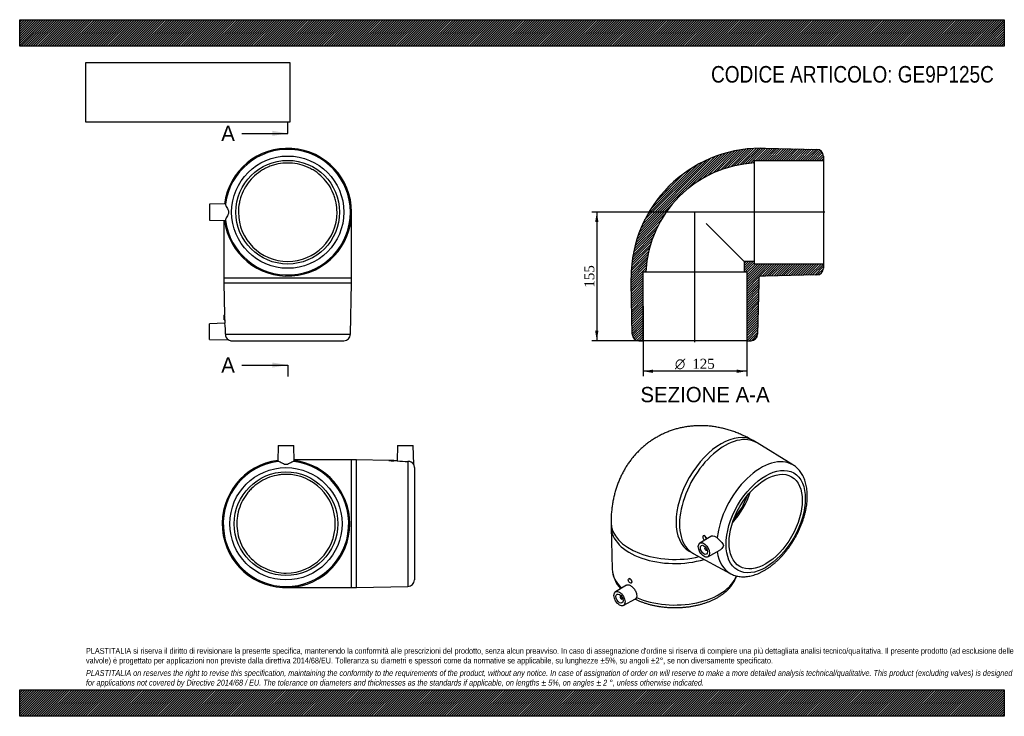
# Model space of a CAD drawing. Header units: millimetres. Extents: x 0 to 1188, y 0 to 840.
import ezdxf
from ezdxf.enums import TextEntityAlignment as Align
from ezdxf.lldxf.tags import DXFTag

# ---------------------------------------------------------------- set-up
doc = ezdxf.new("R2010")
doc.units = ezdxf.units.MM
doc.header["$LTSCALE"] = 4
for name, color, linetype in [('Default', 7, 'Continuous'), ('DV4_Default', 7, 'Continuous'), ('GE9P125C', 7, 'Continuous')]:
    doc.layers.add(name, color=color, linetype=linetype)
doc.styles.add('SEACAD_Solid_Edge_ANSI', font='seans.ttf')
doc.styles.add('SEACAD_Solid_Edge_ANSI1_Symbols', font='semeca1.ttf')
doc.styles.add('SEACAD_Times_New_Roman', font='times.ttf')
tags = doc.linetypes.add('CENTER2', pattern=[28.575, 19.05, -3.175, 3.175, -3.175]).pattern_tags.tags
tags[10:11] = [DXFTag(74, 4), DXFTag(75, 0), DXFTag(340, '0'), DXFTag(46, 0.0), DXFTag(50, 0.0), DXFTag(44, 0.0), DXFTag(45, 0.0)]
tags[8:9] = [DXFTag(74, 4), DXFTag(75, 0), DXFTag(340, '0'), DXFTag(46, 0.0), DXFTag(50, 0.0), DXFTag(44, 0.0), DXFTag(45, 0.0)]
tags[6:7] = [DXFTag(74, 4), DXFTag(75, 0), DXFTag(340, '0'), DXFTag(46, 0.0), DXFTag(50, 0.0), DXFTag(44, 0.0), DXFTag(45, 0.0)]
tags[4:5] = [DXFTag(74, 4), DXFTag(75, 0), DXFTag(340, '0'), DXFTag(46, 0.0), DXFTag(50, 0.0), DXFTag(44, 0.0), DXFTag(45, 0.0)]
doc.dimstyles.new('ANSImm', dxfattribs={"dimtxt": 12, "dimasz": 12, "dimexe": 6, "dimexo": 0, "dimgap": 3, "dimtad": 1, "dimdsep": 46, "dimtxsty": 'SEACAD_Times_New_Roman', "dimblk1": '_SE_FILLED', "dimblk2": '_SE_FILLED', "dimsah": 1, "dimcen": 6, "dimazin": 0, "dimtfac": 0.85, "dimtdec": 3, "dimtofl": 0, "dimtmove": 0, "dimatfit": 3, "dimfxl": 1, "dimarcsym": 0})
picture_1 = doc.add_image_def('image1.jpg', size_in_pixel=(4302, 1260))

# ---------------------------------------------------------------- blocks, each defined once
blk = doc.blocks.new('SE')
at = {"layer": 'GE9P125C', "color": 7, "linetype": 'Continuous'}
for p, q in [((248.3, 617.9), (228.9, 617.4)), ((228.9, 617.4), (228.9, 598.4)), ((400.4, 528.9), (400.4, 607.9)), ((228.9, 598.4), (248.3, 597.9)), ((246.4, 598), (246.4, 528.9)), ((246.4, 528.9), (400.4, 528.9)), ((246.4, 528.9), (246.4, 522.9)), ((246.4, 522.9), (400.4, 522.9)), ((246.4, 522.9), (247.2, 483.9)), ((399.1, 460.7), (400.4, 522.9)), ((400.4, 522.9), (400.4, 528.9)), ((246.9, 477.9), (246.9, 483.9)), ((247.2, 483.9), (246.9, 483.9)), ((246.9, 477.9), (247.4, 477.9)), ((247.4, 478), (247.5, 473.9)), ((247.5, 473.9), (228.9, 473.4)), ((228.9, 454.4), (228.9, 473.4)), ((228.9, 454.4), (252.1, 453.8)), ((248.3, 460.7), (399.1, 460.7)), ((255.7, 452.9), (391.1, 452.9))]:
    blk.add_line(p, q, dxfattribs=at)
for radius in [67.7, 62.5]:
    blk.add_circle((323.4, 607.9), radius, dxfattribs=at)
for centre, radius, start, end in [((323.4, 607.9), 77, 0, 172.5565), ((323.4, 607.9), 75.7, 187.2072, 172.7928), ((301.2, 607.9), 53.8, 169.2812, 169.82), ((323.4, 607.9), 77, 187.4435, 0), ((323.4, 607.9), 59.5, 180.1493, 359.8507), ((301.2, 607.9), 53.8, 190.1804, 190.7194), ((171.2, 479.3), 76.2, 358.9693, 3.4858), ((172.3, 462.3), 76, 358.8491, 8.8019), ((255.9, 460.4), 7.61, 177.09, 239.408), ((255.7, 460.9), 8, 242.579, 270), ((391.1, 460.9), 8, 270, 358.7724)]:
    blk.add_arc(centre, radius, start, end, dxfattribs=at)
for points, knots in [([(382.9, 607.8), (382.9, 611.6), (382.5, 615.5), (381.4, 621.2), (380.9, 623.2), (379.8, 626.9), (379.1, 628.7), (376.9, 634.1), (375, 637.5), (370.7, 644), (368.2, 647.1), (362.6, 652.6), (359.6, 655.1), (354.8, 658.3), (353.1, 659.3), (349.7, 661.1), (347.9, 662), (342.5, 664.2), (338.8, 665.3), (331.2, 666.9), (327.2, 667.2), (319.5, 667.2), (315.6, 666.9), (309.9, 665.7), (308, 665.2), (304.2, 664.1), (300.6, 662.8), (297.1, 661.1), (293.7, 659.3), (292, 658.3), (287.1, 655), (284.1, 652.6), (278.6, 647.1), (276.1, 644), (271.8, 637.5), (270, 634.1), (267.7, 628.7), (267.1, 626.9), (265.9, 623.1), (265.5, 621.2), (264.3, 615.5), (263.9, 611.7), (263.9, 607.8)], [0, 0, 0, 0, 0.0625, 0.0625, 0.09375, 0.09375, 0.125, 0.125, 0.1875, 0.1875, 0.25, 0.25, 0.3125, 0.3125, 0.34375, 0.34375, 0.375, 0.375, 0.4375, 0.4375, 0.5, 0.5, 0.5625, 0.5625, 0.59375, 0.59375, 0.625, 0.65625, 0.65625, 0.6875, 0.6875, 0.75, 0.75, 0.8125, 0.8125, 0.875, 0.875, 0.90625, 0.90625, 0.9375, 0.9375, 1, 1, 1, 1]), ([(248.3, 617.4), (248.3, 616.7), (249, 615.3), (250.3, 612.9), (250.8, 612), (251.7, 610.1), (252.1, 609), (252.1, 606.8), (251.7, 605.7), (250.8, 603.8), (250.3, 602.9), (249.5, 601.3), (249.1, 600.6), (248.5, 599.3), (248.3, 598.8), (248.3, 598.4)], [0, 0, 0, 0, 0.25, 0.25, 0.375, 0.375, 0.5, 0.5, 0.625, 0.625, 0.75, 0.75, 0.875, 0.875, 1, 1, 1, 1])]:
    blk.add_open_spline(points, degree=3, knots=knots, dxfattribs=at)
blk = doc.blocks.new('SE1')
at = {"layer": 'GE9P125C', "color": 7, "linetype": 'Continuous'}
for p, q in [((889.1, 330.1), (884.9, 332.5)), ((933, 303.2), (889.7, 329.7)), ((713.5, 233.6), (713.5, 228.7)), ((713.5, 228), (714.8, 177.3)), ((833.8, 217), (820.7, 208.9)), ((825, 217.8), (824.7, 217.6)), ((827.3, 204.1), (826.8, 203.8)), ((807.9, 199.2), (812.1, 196.7)), ((812.7, 196.4), (857.3, 172.2)), ((828.8, 200.3), (829.3, 200.6)), ((830.2, 192.4), (844.7, 200.2)), ((732, 158.3), (718.8, 150.1)), ((735.2, 165.9), (734.9, 165.8)), ((737.9, 160.6), (738.2, 160.8)), ((725.5, 145.3), (724.9, 145)), ((726.9, 141.5), (727.5, 141.8)), ((728.3, 133.7), (743, 141.5))]:
    blk.add_line(p, q, dxfattribs=at)
blk.add_arc((754.6, 180.6), 39.9, 184.7422, 221.992, dxfattribs=at)
for centre, major_axis, start_param, end_param in [((846.4, 265.8), (-38.5, -66.7), 3.141593, 6.283185), ((850.6, 263.4), (-38.5, -66.7), 3.12644, 6.283185), ((894.6, 238), (37.8, 65.5), -0.015, 2.230406), ((841.4, 268.7), (31.2, 54.1), 4.361414, 5.063364), ((841.4, 268.7), (29.7, 51.5), 4.429245, 4.995533), ((790.5, 233.6), (-77, 0), 0.000011, 1.961907), ((790.5, 228.7), (-77, 0), 0, 2.048445), ((826.2, 215), (1.5, -2.6), 0.73112, 5.5891), ((827.8, 202), (1, -1.73), 2.451776, 6.283185), ((850.6, 263.4), (-38.5, -66.7), 0, 0.015153), ((827.8, 202), (1, -1.73), 0, 0.689817), ((894.6, 238), (37.8, 65.5), 2.500083, 3.155831), ((790.5, 177.9), (-75.7, 0), 0.015153, 0.558739), ((790.5, 177.9), (-75.7, 0), 0.911187, 2.943714), ((725.9, 143.2), (-1, 1.73), 0, 3.83141), ((725.9, 143.2), (-1, 1.73), 5.593368, 6.283185)]:
    blk.add_ellipse(centre, major_axis=major_axis, ratio=0.57735, start_param=start_param, end_param=end_param, dxfattribs=at)
for centre, major_axis in [((900.1, 234.8), (33.8, 58.6)), ((900.1, 234.8), (-31.2, -54.1)), ((825.5, 200.7), (4.75, -8.23)), ((825.5, 200.7), (3, -5.2)), ((736.4, 163.2), (-1.5, 2.6)), ((723.7, 141.9), (-4.75, 8.23)), ((723.7, 141.9), (-3, 5.2))]:
    blk.add_ellipse(centre, major_axis=major_axis, ratio=0.57735, dxfattribs=at)
for points, knots in [([(884.9, 332.5), (883.6, 333.2), (881, 334.7), (876.3, 337.1), (871, 339.6), (865.6, 341.9), (860.2, 343.8), (854.8, 345.6), (849.4, 347), (844, 348.2), (838.6, 349.2), (833.2, 349.9), (827.8, 350.3), (822.5, 350.5), (817.3, 350.4), (812.1, 350.1), (807, 349.5), (801.9, 348.7), (796.9, 347.7), (792, 346.5), (787.2, 345), (782.4, 343.2), (777.8, 341.3), (773.3, 339.2), (769, 336.8), (764.7, 334.3), (760.6, 331.5), (756.6, 328.6), (752.8, 325.5), (749.1, 322.2), (745.6, 318.7), (742.3, 315.1), (739.1, 311.3), (736.1, 307.4), (733.2, 303.3), (730.6, 299.1), (728.1, 294.7), (725.8, 290.2), (723.7, 285.6), (721.8, 280.8), (720, 276), (718.5, 270.9), (717.2, 265.8), (716, 260.6), (715.1, 255.3), (714.4, 249.8), (713.8, 244.3), (713.5, 238.8), (713.5, 235.4), (713.5, 233.6)], [0, 0, 0, 0, 0.015415, 0.039524, 0.063559, 0.087391, 0.110987, 0.134326, 0.157392, 0.180183, 0.202699, 0.224949, 0.246946, 0.268704, 0.290239, 0.311569, 0.33271, 0.353681, 0.374498, 0.395177, 0.415734, 0.436184, 0.456541, 0.476822, 0.497038, 0.517205, 0.537336, 0.557441, 0.577536, 0.597634, 0.617751, 0.637903, 0.658106, 0.678378, 0.698735, 0.719196, 0.73978, 0.760507, 0.781397, 0.802469, 0.823743, 0.845237, 0.866967, 0.888946, 0.911183, 0.93368, 0.956433, 0.979431, 1, 1, 1, 1]), ([(857.3, 172.2), (857.4, 172.1), (858.3, 171.6), (860.1, 170.8), (862.7, 169.8), (865.3, 169.1), (868, 168.6), (870.8, 168.3), (873.7, 168.3), (876.6, 168.4), (879.6, 168.8), (882.7, 169.4), (885.8, 170.3), (888.9, 171.3), (892.1, 172.6), (895.2, 174.1), (898.3, 175.8), (901.5, 177.7), (904.6, 179.8), (907.6, 182.1), (910.6, 184.5), (913.6, 187.1), (916.5, 189.9), (919.3, 192.8), (922, 195.9), (924.7, 199.1), (927.2, 202.4), (929.7, 205.8), (932, 209.3), (934.2, 212.9), (936.4, 216.5), (938.3, 220.3), (940.2, 224), (941.9, 227.9), (943.5, 231.7), (944.9, 235.6), (946.1, 239.5), (947.2, 243.4), (948.2, 247.3), (949, 251.2), (949.6, 255), (950, 258.8), (950.2, 262.5), (950.3, 266.2), (950.2, 269.7), (949.9, 273.2), (949.4, 276.6), (948.7, 279.9), (947.9, 283.1), (946.8, 286.1), (945.6, 288.9), (944.2, 291.6), (942.6, 294.1), (940.9, 296.3), (939, 298.5), (937, 300.3), (934.9, 302), (933.6, 302.8), (932.9, 303.2)], [0, 0, 0, 0, 0.00315, 0.020068, 0.036991, 0.053972, 0.071064, 0.088308, 0.105736, 0.123366, 0.141201, 0.159231, 0.177433, 0.195775, 0.214225, 0.23275, 0.25132, 0.269911, 0.288502, 0.30708, 0.325639, 0.344174, 0.362685, 0.381171, 0.399636, 0.41808, 0.436508, 0.454922, 0.473326, 0.491725, 0.510121, 0.528519, 0.546921, 0.565332, 0.583754, 0.602193, 0.620652, 0.639135, 0.657644, 0.676183, 0.694754, 0.713358, 0.731993, 0.750657, 0.769341, 0.788034, 0.806712, 0.82535, 0.843915, 0.862372, 0.880681, 0.898808, 0.916726, 0.934423, 0.951902, 0.969183, 0.986299, 1, 1, 1, 1]), ([(828, 216.1), (827.6, 216.8), (827.1, 217.3), (826, 218), (825.4, 218), (825, 217.8), (825, 217.8), (825, 217.8)], [0, 0, 0, 0, 0.125, 0.125, 0.25, 0.25, 0.2501254, 0.2501254, 0.2501254, 0.2501254]), ([(828.6, 213.8), (828.7, 213.9), (828.7, 213.9), (828.7, 214.6), (828.4, 215.4), (828, 216.1)], [0.8661614, 0.8661614, 0.8661614, 0.8661614, 0.875, 0.875, 1, 1, 1, 1]), ([(833.8, 217), (834.1, 217.3), (834.5, 217.4), (835.8, 217.8), (837, 217.7), (839.3, 216.9), (840.4, 216.1), (841.5, 215.1)], [0.7024782, 0.7024782, 0.7024782, 0.7024782, 0.75, 0.75, 0.875, 0.875, 1, 1, 1, 1]), ([(841.5, 215.1), (842.9, 213.7), (844.7, 212.1), (846.9, 209.9), (847.5, 209.2), (848.6, 207.7), (849, 207), (849, 205.1), (848.6, 204.2), (847.6, 202.6), (846.9, 201.8), (845.7, 200.8), (845.2, 200.5), (844.7, 200.2)], [0, 0, 0, 0, 0.25, 0.25, 0.375, 0.375, 0.5, 0.5, 0.625, 0.625, 0.75, 0.75, 0.8277335, 0.8277335, 0.8277335, 0.8277335]), ([(742.7, 141.3), (743.4, 141), (745, 140.2), (748, 138.9), (751.6, 137.5), (755.4, 136.2), (759.2, 135.1), (763.1, 134.1), (767.1, 133.2), (771.2, 132.5), (775.3, 131.9), (779.5, 131.5), (783.7, 131.2), (787.9, 131), (792.1, 131), (796.4, 131.1), (800.6, 131.4), (804.7, 131.8), (808.9, 132.3), (813, 133), (817, 133.9), (820.9, 134.8), (824.8, 135.9), (828.5, 137.2), (832.1, 138.5), (835.7, 140), (839, 141.7), (842.3, 143.4), (845.3, 145.3), (848.2, 147.3), (851, 149.4), (853.5, 151.6), (855.8, 153.9), (857.9, 156.3), (859.8, 158.8), (861.4, 161.3), (862.9, 163.9), (864, 166.6), (864.6, 168.4), (864.9, 169.3)], [0.0031194, 0.0031194, 0.0031194, 0.0031194, 0.0176759, 0.0432244, 0.068747, 0.0942382, 0.1196956, 0.1451198, 0.1705128, 0.1958779, 0.2212191, 0.2465412, 0.2718491, 0.2971479, 0.3224428, 0.3477393, 0.3730411, 0.3983534, 0.4236817, 0.4490314, 0.4744077, 0.4998157, 0.5252601, 0.5507449, 0.576273, 0.6018459, 0.6274628, 0.6531194, 0.678807, 0.7045097, 0.7301973, 0.7558357, 0.7813822, 0.806787, 0.8319972, 0.8569636, 0.881648, 0.9060292, 0.9299752, 0.9299752, 0.9299752, 0.9299752]), ([(732, 158.3), (732.5, 158.6), (733, 158.7), (734.6, 158.7), (735.7, 158.3), (737.9, 157), (739.1, 156.1), (741.2, 153.9), (742.2, 152.5), (743.6, 149.8), (744.2, 148.4), (744.6, 145.7), (744.5, 144.4), (744.1, 143.4)], [0.2877878, 0.2877878, 0.2877878, 0.2877878, 0.375, 0.375, 0.5, 0.5, 0.625, 0.625, 0.75, 0.75, 0.875, 0.875, 1, 1, 1, 1]), ([(738.2, 164.2), (737.8, 164.8), (737.2, 165.4), (736.1, 166.1), (735.6, 166.1), (735.2, 165.9), (735.2, 165.9), (735.2, 165.9)], [0, 0, 0, 0, 0.125, 0.125, 0.25, 0.25, 0.2509221, 0.2509221, 0.2509221, 0.2509221]), ([(738.2, 160.8), (738.6, 161), (738.9, 161.5), (738.8, 162.7), (738.6, 163.5), (738.2, 164.2)], [0.7508582, 0.7508582, 0.7508582, 0.7508582, 0.875, 0.875, 1, 1, 1, 1])]:
    blk.add_open_spline(points, degree=3, knots=knots, dxfattribs=at)
blk.add_open_spline([(744.1, 143.4), (743.7, 142.3), (743.4, 141.7), (743, 141.5)], degree=3, dxfattribs=at)
blk = doc.blocks.new('SE2')
at = {"layer": 'GE9P125C', "color": 7, "linetype": 'Continuous'}
for p, q in [((311.8, 326.7), (311.3, 307.3)), ((311.8, 326.7), (330.8, 326.7)), ((331.3, 307.3), (330.8, 326.7)), ((455.8, 326.7), (455.3, 308.2)), ((455.8, 326.7), (474.8, 326.7)), ((475.4, 303.6), (474.8, 326.7)), ((400.3, 309.2), (331.3, 309.2)), ((400.3, 155.2), (400.3, 309.2)), ((406.3, 309.2), (400.3, 309.2)), ((406.3, 155.2), (406.3, 309.2)), ((445.3, 308.4), (406.3, 309.2)), ((445.3, 308.7), (451.3, 308.7)), ((445.3, 308.7), (445.3, 308.4)), ((451.3, 308.2), (451.3, 308.7)), ((455.3, 308.2), (451.3, 308.2)), ((468.5, 307.3), (468.5, 156.5)), ((476.3, 299.9), (476.3, 164.5)), ((321.3, 155.2), (400.3, 155.2)), ((400.3, 155.2), (406.3, 155.2)), ((406.3, 155.2), (468.5, 156.5))]:
    blk.add_line(p, q, dxfattribs=at)
for radius in [67.7, 62.5]:
    blk.add_circle((321.3, 232.2), radius, dxfattribs=at)
for centre, radius, start, end in [((321.3, 232.2), 77, 97.4435, 0), ((321.3, 232.2), 75.7, 97.2072, 82.7928), ((321.3, 254.4), 53.8, 100.1802, 100.7192), ((321.3, 254.4), 53.8, 79.2811, 79.8199), ((321.3, 232.2), 77, 0, 82.5565), ((449.9, 384.4), 76.2, 266.5142, 271.0307), ((466.9, 383.3), 76, 261.1981, 271.1509), ((468.9, 299.7), 7.61, 30.592, 92.91), ((468.3, 299.9), 8, 0, 27.4212), ((321.3, 232.2), 59.5, 270.1493, 89.8507), ((468.3, 164.5), 8, 271.2276, 360)]:
    blk.add_arc(centre, radius, start, end, dxfattribs=at)
for points, knots in [([(330.8, 307.3), (330.1, 307.3), (328.7, 306.6), (326.3, 305.3), (325.4, 304.8), (323.5, 303.9), (322.4, 303.6), (320.2, 303.6), (319.1, 303.9), (317.2, 304.8), (316.3, 305.3), (314.7, 306.2), (314, 306.6), (312.7, 307.1), (312.2, 307.3), (311.8, 307.3)], [0, 0, 0, 0, 0.25, 0.25, 0.375, 0.375, 0.5, 0.5, 0.625, 0.625, 0.75, 0.75, 0.875, 0.875, 1, 1, 1, 1]), ([(321.5, 291.7), (319.5, 291.7), (317.6, 291.6), (313.7, 291.2), (311.8, 290.9), (306, 289.8), (302.3, 288.6), (295.1, 285.7), (291.6, 283.8), (285.2, 279.5), (282.2, 277), (278, 272.9), (276.7, 271.4), (274.2, 268.4), (273.1, 266.8), (269.9, 262), (268, 258.6), (265, 251.3), (263.9, 247.6), (262.7, 241.9), (262.5, 240), (262.1, 236.1), (262, 234.1), (262, 228.3), (262.4, 224.4), (263.9, 216.8), (265, 213), (268, 205.8), (269.8, 202.4), (273.1, 197.5), (274.3, 196), (276.7, 193), (278, 191.5), (282.2, 187.4), (285.2, 184.9), (291.7, 180.6), (295.1, 178.8), (302.3, 175.8), (306.1, 174.6), (313.7, 173.1), (317.6, 172.7), (321.5, 172.7)], [0, 0, 0, 0, 0.03125, 0.03125, 0.0625, 0.0625, 0.125, 0.125, 0.1875, 0.1875, 0.25, 0.25, 0.28125, 0.28125, 0.3125, 0.3125, 0.375, 0.375, 0.4375, 0.4375, 0.46875, 0.46875, 0.5, 0.5, 0.5625, 0.5625, 0.625, 0.625, 0.6875, 0.6875, 0.71875, 0.71875, 0.75, 0.75, 0.8125, 0.8125, 0.875, 0.875, 0.9375, 0.9375, 1, 1, 1, 1])]:
    blk.add_open_spline(points, degree=3, knots=knots, dxfattribs=at)
blk = doc.blocks.new('SE4')
at = {"color": 7, "linetype": 'Continuous', "style": 'SEACAD_Solid_Edge_ANSI'}
blk.add_text('A', height=18.4, dxfattribs=at).set_placement((243.2, 712.1), align=Align.TOP_LEFT)
blk = doc.blocks.new('SE5')
at = {"color": 7, "linetype": 'Continuous', "style": 'SEACAD_Solid_Edge_ANSI'}
blk.add_text('A', height=18.4, dxfattribs=at).set_placement((243.2, 432.8), align=Align.TOP_LEFT)
blk = doc.blocks.new('SEANNOT_GROUP')
at = {"linetype": 'Continuous'}
blk.add_hatch(color=7, dxfattribs=at).paths.add_polyline_path([(305, 699.9), (323.4, 702.9), (305, 706)])
at = {"color": 7, "linetype": 'Continuous'}
blk.add_lwpolyline([(268.2, 702.9), (323.4, 702.9)], dxfattribs=at)
blk = doc.blocks.new('SEANNOT_GROUP1')
at = {"linetype": 'Continuous'}
blk.add_hatch(color=7, dxfattribs=at).paths.add_polyline_path([(305, 420.5), (323.4, 423.6), (305, 426.6)])
at = {"color": 7, "linetype": 'Continuous'}
blk.add_lwpolyline([(268.2, 423.6), (323.4, 423.6)], dxfattribs=at)
blk = doc.blocks.new('SE3')
at = {"layer": 'Default', "color": 7, "linetype": 'CENTER2'}
for p, q in [((323.4, 702.9), (323.4, 716.7)), ((323.4, 423.6), (323.4, 409.8))]:
    blk.add_line(p, q, dxfattribs=at)
at = {"layer": 'Default', "color": 7, "linetype": 'CENTER2', "const_width": 0.0001}
blk.add_lwpolyline([(323.4, 702.9), (323.4, 423.6)], dxfattribs=at)
at = {"layer": 'Default'}
for name in ['SE4', 'SEANNOT_GROUP', 'SE5', 'SEANNOT_GROUP1']:
    blk.add_blockref(name, (0, 0), dxfattribs=at)
blk = doc.blocks.new('SE6')
at = {"layer": 'GE9P125C', "linetype": 'Continuous'}
h = blk.add_hatch(dxfattribs=at)
h.set_pattern_fill('LINE', scale=0.629921, angle=45, style=0)
edge = h.paths.add_edge_path()
edge.add_line((899.7, 684.9), (893.7, 684.9))
edge.add_arc((893.7, 528.9), 156, 90, 180)
edge.add_line((737.7, 528.9), (737.7, 522.9))
edge.add_line((737.7, 522.9), (739, 460.7))
edge.add_arc((747, 460.9), 8, 181.2276, 270)
edge.add_line((747, 452.9), (752.2, 452.9))
edge.add_line((752.2, 452.9), (752.2, 535.9))
edge.add_line((752.2, 535.9), (755.4, 535.9))
edge.add_arc((893.7, 528.9), 138.5, 92.897, 177.103, ccw=False)
edge.add_line((886.7, 667.2), (886.7, 670.4))
edge.add_line((886.7, 670.4), (969.7, 670.4))
edge.add_line((969.7, 670.4), (969.7, 675.6))
edge.add_arc((961.7, 675.6), 8, 0, 88.7724)
edge.add_line((961.9, 683.6), (899.7, 684.9))
h = blk.add_hatch(dxfattribs=at)
h.set_pattern_fill('LINE', scale=0.629921, angle=45, style=0)
edge = h.paths.add_edge_path()
edge.add_arc((961.7, 540.2), 8, 271.2276, 360)
edge.add_line((969.7, 540.2), (969.7, 545.4))
edge.add_line((969.7, 545.4), (886.7, 545.4))
edge.add_line((886.7, 545.4), (886.7, 548.4))
edge.add_line((886.7, 548.4), (874.2, 548.4))
edge.add_line((874.2, 548.4), (874.2, 535.9))
edge.add_line((874.2, 535.9), (877.2, 535.9))
edge.add_line((877.2, 535.9), (877.2, 452.9))
edge.add_line((877.2, 452.9), (882.4, 452.9))
edge.add_arc((882.4, 460.9), 8, 270, 358.7724)
edge.add_line((890.4, 460.7), (891.7, 522.9))
edge.add_line((891.7, 522.9), (891.7, 528.9))
edge.add_arc((893.7, 528.9), 2, 90, 180, ccw=False)
edge.add_line((893.7, 530.9), (899.7, 530.9))
edge.add_line((899.7, 530.9), (961.9, 532.2))
at = {"layer": 'DV4_Default', "color": 7, "linetype": 'CENTER2'}
for p, q in [((971.5, 607.9), (813.8, 607.9)), ((814.7, 451.2), (814.7, 608.9))]:
    blk.add_line(p, q, dxfattribs=at)
at = {"layer": 'GE9P125C', "color": 7, "linetype": 'Continuous'}
for p, q in [((893.7, 684.9), (899.7, 684.9)), ((899.7, 684.9), (961.9, 683.6)), ((886.7, 670.4), (969.7, 670.4)), ((886.7, 667.2), (886.7, 670.4)), ((886.7, 607.8), (886.7, 667.2)), ((969.7, 675.6), (969.7, 670.4)), ((969.7, 670.4), (969.7, 545.4)), ((886.7, 548.4), (886.7, 607.8)), ((828.3, 594.4), (874.2, 548.4)), ((886.7, 548.4), (874.2, 548.4)), ((874.2, 548.4), (874.2, 535.9)), ((886.7, 545.4), (886.7, 548.4)), ((752.2, 452.9), (752.2, 535.9)), ((752.2, 535.9), (755.4, 535.9)), ((755.4, 535.9), (814.9, 535.9)), ((814.9, 535.9), (874.2, 535.9)), ((874.2, 535.9), (877.2, 535.9)), ((877.2, 535.9), (877.2, 452.9)), ((969.7, 545.4), (886.7, 545.4)), ((969.7, 545.4), (969.7, 540.2)), ((737.7, 522.9), (737.7, 528.9)), ((739, 460.7), (737.7, 522.9)), ((891.7, 522.9), (890.4, 460.7)), ((891.7, 528.9), (891.7, 522.9)), ((899.7, 530.9), (893.7, 530.9)), ((961.9, 532.2), (899.7, 530.9)), ((747, 452.9), (752.2, 452.9)), ((877.2, 452.9), (752.2, 452.9)), ((877.2, 452.9), (882.4, 452.9))]:
    blk.add_line(p, q, dxfattribs=at)
for centre, radius, start, end in [((893.7, 528.9), 156, 90, 180), ((961.7, 675.6), 8, 0, 88.7724), ((893.7, 528.9), 138.5, 92.897, 177.103), ((961.7, 540.2), 8, 271.2276, 0), ((893.7, 528.9), 2, 90, 180), ((747, 460.9), 8, 181.2276, 270), ((882.4, 460.9), 8, 270, 358.7724)]:
    blk.add_arc(centre, radius, start, end, dxfattribs=at)
blk = doc.blocks.new('GDimGGroup')
at = {"layer": 'Default', "linetype": 'Continuous'}
for points in [[(764.2, 414.1), (764.2, 418.1), (752.2, 416.1)], [(865.2, 414.1), (877.2, 416.1), (865.2, 418.1)]]:
    blk.add_hatch(color=7, dxfattribs=at).paths.add_polyline_path(points)
at = {"layer": 'Default', "color": 7, "linetype": 'Continuous'}
for p, q in [((752.2, 494.4), (752.2, 410.1)), ((877.2, 494.4), (877.2, 410.1)), ((877.2, 416.1), (752.2, 416.1))]:
    blk.add_line(p, q, dxfattribs=at)
for s, style, p in [('O', 'SEACAD_Solid_Edge_ANSI1_Symbols', (790.6, 431.1)), ('125', 'SEACAD_Times_New_Roman', (811.5, 431.1))]:
    blk.add_text(s, height=12, dxfattribs=dict(at, style=style)).set_placement(p, align=Align.TOP_LEFT)
blk = doc.blocks.new('DMBLK6')
at = {"layer": 'Default', "linetype": 'Continuous'}
for points in [[(694.3, 595.9), (698.3, 595.9), (696.3, 607.9)], [(694.3, 464.9), (696.3, 452.9), (698.3, 464.9)]]:
    blk.add_hatch(color=7, dxfattribs=at).paths.add_polyline_path(points)
at = {"layer": 'Default', "color": 7, "linetype": 'Continuous'}
for p, q in [((814.7, 607.9), (690.3, 607.9)), ((696.3, 607.9), (696.3, 452.9)), ((752.2, 452.9), (690.3, 452.9))]:
    blk.add_line(p, q, dxfattribs=at)
at = {"layer": 'Default', "color": 7, "linetype": 'Continuous', "style": 'SEACAD_Times_New_Roman'}
blk.add_text('155', height=12, rotation=90, dxfattribs=at).set_placement((681.3, 516.8), align=Align.TOP_LEFT)
blk = doc.blocks.new('_SE_FILLED')
at = {"color": 0}
blk.add_line((0, 0), (-1, 0), dxfattribs=at)
blk.add_solid([(0, 0), (-1, -0.1665), (-1, 0.1665), (0, 0)], dxfattribs=at)

msp = doc.modelspace()

# ---------------------------------------------------------------- hatches: boundary and pattern name
at = {"layer": 'Default', "linetype": 'Continuous'}
h = msp.add_hatch(dxfattribs=at)
h.set_pattern_fill('LINE', scale=0.629921, angle=45, style=0)
h.paths.add_polyline_path([(1188, 808), (1188, 840), (0, 840), (0, 808)])
for points in [[(1188, 808), (1188, 840), (0, 840), (0, 808)], [(1188, 0), (1188, 32), (0, 32), (0, 0)]]:
    msp.add_hatch(color=7, dxfattribs=at).paths.add_polyline_path(points)
h = msp.add_hatch(dxfattribs=at)
h.set_pattern_fill('LINE', scale=0.629921, angle=45, style=0)
h.paths.add_polyline_path([(1188, 0), (1188, 32), (0, 32), (0, 0)])

# ---------------------------------------------------------------- linework, layer by layer
at = {"layer": 'Default', "color": 7, "linetype": 'Continuous'}
for p, q in [((0, 840), (1188, 840)), ((0, 808), (0, 840)), ((1188, 840), (1188, 808)), ((1188, 808), (0, 808)), ((0, 32), (1188, 32)), ((0, 0), (0, 32)), ((1188, 32), (1188, 0)), ((1188, 0), (0, 0))]:
    msp.add_line(p, q, dxfattribs=at)

# ---------------------------------------------------------------- block references
at = {"layer": 'Default'}
for name in ['SE3', 'SE', 'SE6', 'GDimGGroup', 'SE1', 'SE2']:
    msp.add_blockref(name, (0, 0), dxfattribs=at)

# ---------------------------------------------------------------- texts
at = {"layer": 'Default', "color": 7, "linetype": 'Continuous', "style": 'SEACAD_Solid_Edge_ANSI'}
msp.add_text('SEZIONE A-A', height=18.4, dxfattribs=at).set_placement((748.988, 397.148), align=Align.TOP_LEFT)
at = {"layer": 'Default', "attachment_point": 1}
for s, insert, char_height, width in [('{\\fArial Narrow|b0||i0||c0|p34;\\C7;\\H20.;\\W1.;CODICE ARTICOLO: GE9P125C}', (834.183, 784.134), 20, 339.2405), ("{\\fArial Narrow|b0||i0||c0|p34;\\C7;\\H7.;\\W1.;PLASTITALIA si riserva il diritto di revisionare la presente specifica, mantenendo la conformità alle prescrizioni del prodotto, senza alcun preavviso. In caso di assegnazione d'ordine si riserva di compiere una più dettagliata analisi tecnico/qualitativa. Il presente prodotto (ad esclusione delle \\P}{\\fArial Narrow|b0||i0||c0|p34;\\C7;\\H7.;\\W1.;valvole) è progettato per applicazioni non previste dalla direttiva 2014/68/EU. Tolleranza su diametri e spessori come da normative se applicabile, su lunghezze ±5%, su angoli ±2°, se non diversamente specificato.\\P}{\\fArial Narrow|b0||i0||c0|p34;\\C7;\\H2.;\\W1.;   \\P}{\\fArial Narrow|b0||i1||c0|p34;\\C7;\\H7.;\\W1.;PLASTITALIA on reserves the right to revise this specification, maintaining the conformity to the requirements of the product, without any notice. In case of assignation of order on will reserve to make a more detailed analysis technical/qualitative. This product (excluding valves) is designed \\P}{\\fArial Narrow|b0||i1||c0|p34;\\C7;\\H7.;\\W1.;for applications not covered by Directive 2014/68 / EU. The tolerance on diameters and thicknesses as the standards if applicable, on lengths ± 5%, on angles ± 2 °, unless otherwise indicated.\\P}", (80, 82.409), 7, 1028)]:
    msp.add_mtext(s, dxfattribs=dict(at, insert=insert, char_height=char_height, width=width))

# ---------------------------------------------------------------- dimensions: what is measured, and where the dimension line sits
at = {"layer": 'Default', "color": 7, "linetype": 'Continuous'}
dim = msp.add_linear_dim(base=(696.264, 452.917), p1=(814.718, 607.917), p2=(752.218, 452.917), angle=90, text='\\A1;<>', dimstyle='ANSImm', dxfattribs=at)
dim.commit()
dim.dimension.update_dxf_attribs({"geometry": 'DMBLK6', "text_midpoint": (696.264, 530.417), "dimtype": 160})

# ---------------------------------------------------------------- pictures from other files: only their frames are drawn
image = msp.add_image(picture_1, insert=(80, 716.413), size_in_units=(245.829, 72))
image.dxf.flags = 7

doc.saveas('drawing.dxf')
